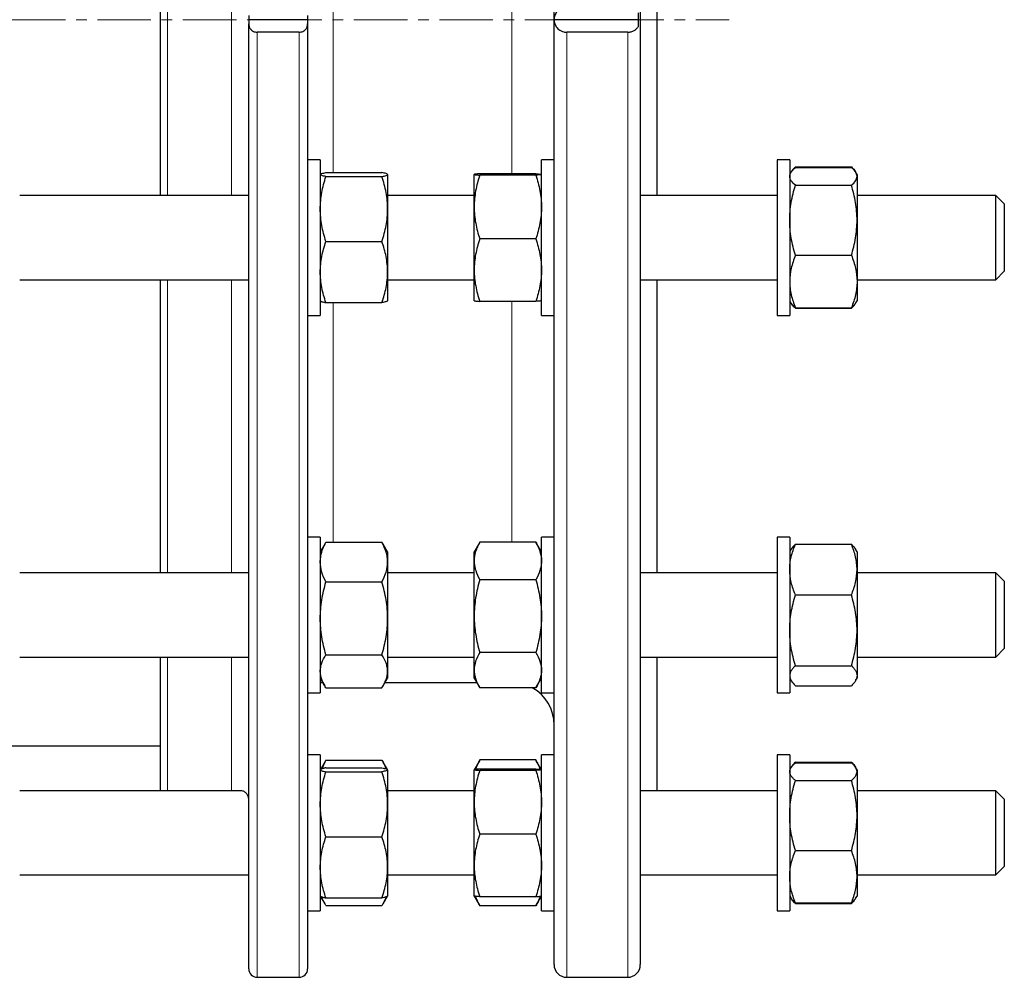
# Model space of a CAD drawing. Header units: millimetres. Extents: x 108 to 1084, y 38 to 949.
# Tile 7 of 9: x 850 to 1084, y 480 to 707. Entities that reach past the tile are written whole.
import ezdxf

# ---------------------------------------------------------------- set-up
doc = ezdxf.new("R2010")
doc.units = ezdxf.units.MM
doc.linetypes.add('CENTERX2', pattern=[20.32, 12.7, -2.54, 2.54, -2.54])
doc.layers.add('FORMAT', color=7, linetype='Continuous')

msp = doc.modelspace()

# ---------------------------------------------------------------- linework, layer by layer
at = {"color": 7, "linetype": 'Continuous', "lineweight": 25}
for p, q in [((976.57, 707.01), (976.57, 931.51)), ((997.07, 931.51), (997.07, 707.01)), ((883.01, 665.24), (883.01, 748.77)), ((1001.07, 707.01), (1001.07, 748.77)), ((904.01, 708), (904.01, 707.01)), ((918.01, 707.01), (904.01, 707.01)), ((904.01, 707.01), (904.01, 706.01)), ((918.01, 708), (918.01, 707.01)), ((918.01, 707.01), (918.01, 706.01)), ((996.57, 707.01), (976.57, 707.01)), ((976.57, 482.51), (976.57, 707.01)), ((996.57, 708.66), (996.57, 705.35)), ((997.07, 707.01), (997.07, 482.51)), ((1001.07, 665.24), (1001.07, 707.01)), ((904.01, 481.51), (904.01, 706.01)), ((918.01, 706.01), (918.01, 481.51)), ((916.01, 704.03), (906.01, 704.03)), ((994.07, 704.03), (979.57, 704.03)), ((921.01, 673.74), (918.01, 673.74)), ((921.01, 673.74), (921.01, 673.46)), ((921.01, 673.46), (921.01, 636.74)), ((976.57, 673.74), (973.57, 673.74)), ((973.57, 666.96), (973.57, 673.74)), ((1032.57, 673.74), (1029.57, 673.74)), ((1029.57, 673.74), (1029.57, 656.45)), ((1032.57, 673.74), (1032.57, 656.45)), ((1033.83, 671.82), (1033.91, 672.04)), ((1033.91, 672.04), (1047.23, 672.04)), ((1033.91, 671.9), (1047.23, 671.9)), ((1047.31, 671.82), (1047.23, 672.04)), ((921.02, 670.27), (921.01, 670.24)), ((922.35, 670.69), (935.67, 670.69)), ((922.35, 669.75), (935.67, 669.75)), ((937.01, 670.24), (937, 670.27)), ((937.01, 670.24), (937.01, 670.22)), ((937.01, 670.22), (937.01, 662.03)), ((957.57, 662.5), (957.57, 670.24)), ((972.23, 670.4), (958.91, 670.4)), ((972.23, 670.08), (958.91, 670.08)), ((1032.84, 670.71), (1032.57, 670.24)), ((1048.57, 670.24), (1048.3, 670.71)), ((1048.57, 670.24), (1048.57, 669.79)), ((1048.57, 669.79), (1048.57, 659.36)), ((973.57, 636.74), (973.57, 666.96)), ((1033.91, 667.68), (1047.23, 667.68)), ((904.01, 665.24), (849.57, 665.24)), ((957.57, 665.24), (937.01, 665.24)), ((1029.57, 665.24), (997.07, 665.24)), ((1081.57, 665.24), (1048.57, 665.24)), ((1083.57, 663.24), (1081.57, 665.24)), ((1081.57, 645.24), (1081.57, 665.24)), ((957.57, 647.5), (957.57, 662.5)), ((1083.57, 663.24), (1083.57, 647.24)), ((937.01, 662.03), (937.01, 647.05)), ((1048.57, 659.36), (1048.57, 644.81)), ((1029.57, 656.45), (1029.57, 636.74)), ((1032.57, 656.45), (1032.57, 636.74)), ((922.35, 654.3), (935.67, 654.3)), ((972.23, 654.92), (958.91, 654.92)), ((1033.91, 651.03), (1047.23, 651.03)), ((937.01, 647.05), (937.01, 640.24)), ((957.57, 640.25), (957.57, 647.5)), ((1081.57, 645.24), (1083.57, 647.24)), ((849.57, 645.24), (904.01, 645.24)), ((883.01, 575.59), (883.01, 645.24)), ((937.01, 645.24), (957.57, 645.24)), ((997.07, 645.24), (1029.57, 645.24)), ((1001.07, 575.59), (1001.07, 645.24)), ((1048.57, 645.24), (1081.57, 645.24)), ((1048.57, 644.81), (1048.57, 640.24)), ((921.01, 640.24), (921.02, 640.22)), ((922.35, 639.8), (935.67, 639.8)), ((937, 640.22), (937.01, 640.24)), ((972.23, 640.09), (958.91, 640.09)), ((1032.57, 640.24), (1032.84, 639.77)), ((1032.84, 639.77), (1032.92, 639.64)), ((1048.23, 639.64), (1048.3, 639.77)), ((1048.3, 639.77), (1048.57, 640.24)), ((918.01, 636.74), (921.01, 636.74)), ((973.57, 636.74), (976.57, 636.74)), ((1029.57, 636.74), (1032.57, 636.74)), ((1033.91, 638.59), (1047.23, 638.59)), ((1033.91, 638.44), (1047.23, 638.44)), ((921.01, 584.09), (918.01, 584.09)), ((921.01, 584.09), (921.01, 579.75)), ((922.07, 582.4), (922.35, 582.88)), ((922.35, 582.88), (935.67, 582.88)), ((935.95, 582.4), (935.67, 582.88)), ((958.81, 582.73), (957.57, 580.59)), ((958.82, 582.73), (958.91, 582.9)), ((972.23, 582.9), (958.91, 582.9)), ((972.33, 582.73), (972.23, 582.9)), ((973.57, 580.59), (972.33, 582.73)), ((976.57, 584.09), (973.57, 584.09)), ((973.57, 568.57), (973.57, 584.09)), ((1032.57, 584.09), (1029.57, 584.09)), ((1029.57, 584.09), (1029.57, 557.4)), ((1032.57, 584.09), (1032.57, 557.4)), ((922.06, 582.41), (921.01, 580.59)), ((937.01, 580.59), (935.96, 582.41)), ((937.01, 580.59), (937.01, 578.15)), ((957.57, 578.44), (957.57, 580.59)), ((1032.92, 581.19), (1032.57, 580.59)), ((1033.91, 582.39), (1047.23, 582.39)), ((1048.57, 580.59), (1048.22, 581.19)), ((1048.57, 580.59), (1048.57, 576.36)), ((921.01, 579.75), (921.01, 547.09)), ((937.01, 578.15), (937.01, 564.77)), ((957.57, 565.31), (957.57, 578.44)), ((1048.57, 576.36), (1048.57, 561.94)), ((903.87, 575.59), (849.57, 575.59)), ((922.35, 573.42), (935.67, 573.42)), ((957.57, 575.59), (937.01, 575.59)), ((972.23, 573.97), (958.91, 573.97)), ((1029.57, 575.59), (997.07, 575.59)), ((1081.57, 575.59), (1048.57, 575.59)), ((1083.57, 573.59), (1081.57, 575.59)), ((1081.57, 555.59), (1081.57, 575.59)), ((1083.57, 573.59), (1083.57, 557.59)), ((1033.91, 570.34), (1047.23, 570.34)), ((973.57, 547.09), (973.57, 568.57)), ((937.01, 564.77), (937.01, 552.21)), ((957.57, 552.46), (957.57, 565.31)), ((1048.57, 561.94), (1048.57, 551.16)), ((1029.57, 557.4), (1029.57, 547.09)), ((1032.57, 557.4), (1032.57, 547.09)), ((1081.57, 555.59), (1083.57, 557.59)), ((849.57, 555.59), (904.01, 555.59)), ((883.01, 523.82), (883.01, 555.59)), ((922.35, 556.12), (935.67, 556.12)), ((937.01, 555.59), (957.57, 555.59)), ((972.23, 556.65), (958.91, 556.65)), ((997.07, 555.59), (1029.57, 555.59)), ((1001.07, 523.82), (1001.07, 555.59)), ((1048.57, 555.59), (1081.57, 555.59)), ((957.57, 550.59), (957.57, 552.46)), ((1033.91, 553.54), (1047.23, 553.54)), ((921.01, 550.59), (922.06, 548.77)), ((935.96, 548.77), (937.01, 550.59)), ((937.01, 552.21), (937.01, 550.59)), ((957.57, 550.59), (958.81, 548.44)), ((972.33, 548.44), (973.57, 550.59)), ((1032.57, 550.59), (1032.92, 549.98)), ((1048.22, 549.98), (1048.57, 550.59)), ((1048.57, 551.16), (1048.57, 550.59)), ((921.01, 549.51), (921.63, 549.51)), ((922.35, 548.29), (935.67, 548.29)), ((936.39, 549.51), (958.19, 549.51)), ((972.23, 548.27), (958.91, 548.27)), ((1033.91, 548.79), (1047.23, 548.79)), ((918.01, 547.09), (921.01, 547.09)), ((973.57, 547.09), (976.57, 547.09)), ((1029.57, 547.09), (1032.57, 547.09)), ((836.57, 534.51), (883.01, 534.51)), ((921.01, 532.32), (918.01, 532.32)), ((921.01, 532.32), (921.01, 520.14)), ((976.57, 532.32), (973.57, 532.32)), ((973.57, 507.28), (973.57, 532.32)), ((1032.57, 532.32), (1029.57, 532.32)), ((1029.57, 532.32), (1029.57, 498.44)), ((1032.57, 532.32), (1032.57, 498.44)), ((921.03, 528.85), (921.01, 528.82)), ((922.06, 530.64), (921.04, 528.87)), ((922.35, 531.12), (922.06, 530.64)), ((922.35, 531.12), (935.67, 531.12)), ((922.35, 529.27), (935.67, 529.27)), ((935.67, 531.12), (935.95, 530.64)), ((936.98, 528.87), (935.96, 530.64)), ((937.01, 528.82), (936.99, 528.85)), ((958.81, 530.97), (957.57, 528.82)), ((958.82, 530.96), (958.91, 531.14)), ((972.23, 531.14), (958.91, 531.14)), ((972.23, 528.98), (958.91, 528.98)), ((972.33, 530.96), (972.23, 531.14)), ((973.57, 528.82), (972.33, 530.97)), ((1032.84, 529.29), (1032.57, 528.82)), ((1033.83, 530.4), (1033.91, 530.62)), ((1033.91, 530.62), (1047.23, 530.62)), ((1033.91, 530.48), (1047.23, 530.48)), ((1047.32, 530.4), (1047.23, 530.62)), ((1048.57, 528.82), (1048.3, 529.29)), ((922.35, 528.33), (935.67, 528.33)), ((937.01, 528.82), (937.01, 528.8)), ((937.01, 528.8), (937.01, 520.61)), ((957.57, 521.08), (957.57, 528.82)), ((972.23, 528.66), (958.91, 528.66)), ((1048.57, 528.82), (1048.57, 528.37)), ((1048.57, 528.37), (1048.57, 517.93)), ((1033.91, 526.26), (1047.23, 526.26)), ((902.17, 523.82), (849.57, 523.82)), ((957.57, 523.82), (937.01, 523.82)), ((1029.57, 523.82), (997.07, 523.82)), ((1081.57, 523.82), (1048.57, 523.82)), ((1083.57, 521.82), (1081.57, 523.82)), ((1081.57, 503.82), (1081.57, 523.82)), ((1083.57, 521.82), (1083.57, 505.82)), ((921.01, 520.14), (921.01, 495.32)), ((937.01, 520.61), (937.01, 505.63)), ((957.57, 506.08), (957.57, 521.08)), ((1048.57, 517.93), (1048.57, 503.39)), ((922.35, 512.88), (935.67, 512.88)), ((972.23, 513.5), (958.91, 513.5)), ((1033.91, 509.61), (1047.23, 509.61)), ((937.01, 505.63), (937.01, 498.82)), ((957.57, 498.82), (957.57, 506.08)), ((973.57, 495.32), (973.57, 507.28)), ((1081.57, 503.82), (1083.57, 505.82)), ((849.57, 503.82), (904.01, 503.82)), ((937.01, 503.82), (957.57, 503.82)), ((997.07, 503.82), (1029.57, 503.82)), ((1048.57, 503.82), (1081.57, 503.82)), ((1048.57, 503.39), (1048.57, 498.82)), ((921.01, 498.82), (921.02, 498.8)), ((921.02, 498.8), (922.06, 497)), ((935.96, 497), (937, 498.8)), ((937, 498.8), (937.01, 498.82)), ((957.57, 498.82), (958.81, 496.68)), ((972.23, 498.66), (958.91, 498.66)), ((972.33, 496.68), (973.57, 498.82)), ((1029.57, 498.44), (1029.57, 495.32)), ((1032.57, 498.82), (1032.84, 498.35)), ((1032.57, 498.44), (1032.57, 495.32)), ((1048.3, 498.35), (1048.57, 498.82)), ((922.35, 498.37), (935.67, 498.37)), ((922.35, 496.53), (935.67, 496.53)), ((972.23, 496.5), (958.91, 496.5)), ((1032.84, 498.35), (1032.92, 498.22)), ((1033.91, 497.17), (1047.23, 497.17)), ((1033.91, 497.02), (1047.23, 497.02)), ((1048.23, 498.22), (1048.3, 498.35)), ((918.01, 495.32), (921.01, 495.32)), ((973.57, 495.32), (976.57, 495.32)), ((1029.57, 495.32), (1032.57, 495.32)), ((906.01, 479.51), (916.01, 479.51)), ((979.57, 479.51), (994.07, 479.51))]:
    msp.add_line(p, q, dxfattribs=at)
at = {"color": 8, "linetype": 'Continuous', "lineweight": 18}
for p, q in [((884.66, 748.77), (884.66, 665.24)), ((899.88, 665.24), (899.88, 748.77)), ((924.07, 741.48), (924.07, 670.69)), ((966.57, 670.4), (966.57, 741.45)), ((906.01, 704.03), (906.01, 479.51)), ((916.01, 479.51), (916.01, 704.03)), ((979.57, 704.03), (979.57, 479.51)), ((994.07, 479.51), (994.07, 704.03)), ((884.66, 645.24), (884.66, 575.59)), ((899.88, 575.59), (899.88, 645.24)), ((924.07, 639.8), (924.07, 582.88)), ((966.57, 582.9), (966.57, 640.09)), ((884.66, 555.59), (884.66, 523.82)), ((899.88, 523.82), (899.88, 555.59))]:
    msp.add_line(p, q, dxfattribs=at)
at = {"color": 7, "linetype": 'Continuous', "lineweight": 25}
for centre, radius, start, end in [((966.57, 539.51), 10, 0, 61.1764), ((979.57, 482.51), 3, 180, 270), ((994.07, 482.51), 3, 270, 0), ((906.01, 481.51), 2, 180, 270), ((916.01, 481.51), 2, 270, 0)]:
    msp.add_arc(centre, radius, start, end, dxfattribs=at)
for points, knots in [([(979.57, 709.99), (979.33, 709.99), (979.1, 709.96), (978.64, 709.85), (978.43, 709.77), (978.04, 709.58), (977.86, 709.47), (977.54, 709.22), (977.4, 709.08), (977.03, 708.64), (976.86, 708.33), (976.63, 707.68), (976.57, 707.34), (976.57, 707.01)], [0, 0, 0, 0, 0.125, 0.125, 0.25, 0.25, 0.375, 0.375, 0.5, 0.5, 0.75, 0.75, 1, 1, 1, 1]), ([(976.57, 707.01), (976.57, 706.67), (976.63, 706.34), (976.8, 705.85), (976.87, 705.69), (977.05, 705.38), (977.15, 705.23), (977.4, 704.94), (977.54, 704.8), (977.86, 704.55), (978.03, 704.44), (978.43, 704.24), (978.64, 704.16), (978.98, 704.08), (979.1, 704.06), (979.33, 704.03), (979.45, 704.03), (979.57, 704.03)], [0, 0, 0, 0, 0.25, 0.25, 0.375, 0.375, 0.5, 0.5, 0.625, 0.625, 0.75, 0.75, 0.875, 0.875, 0.9375, 0.9375, 1, 1, 1, 1]), ([(904.01, 706.01), (904.01, 705.9), (904.02, 705.79), (904.06, 705.57), (904.09, 705.45), (904.2, 705.13), (904.32, 704.92), (904.56, 704.63), (904.66, 704.54), (904.87, 704.37), (904.99, 704.3), (905.25, 704.17), (905.39, 704.12), (905.69, 704.05), (905.85, 704.03), (906.01, 704.03)], [0, 0, 0, 0, 0.125, 0.125, 0.25, 0.25, 0.5, 0.5, 0.625, 0.625, 0.75, 0.75, 0.875, 0.875, 1, 1, 1, 1]), ([(916.01, 704.03), (916.17, 704.03), (916.33, 704.05), (916.63, 704.12), (916.77, 704.17), (917.03, 704.3), (917.15, 704.37), (917.36, 704.54), (917.46, 704.63), (917.7, 704.92), (917.82, 705.13), (917.97, 705.57), (918.01, 705.79), (918.01, 706.01)], [0, 0, 0, 0, 0.125, 0.125, 0.25, 0.25, 0.375, 0.375, 0.5, 0.5, 0.75, 0.75, 1, 1, 1, 1]), ([(994.07, 704.03), (994.35, 704.03), (994.62, 704.06), (995.14, 704.21), (995.37, 704.31), (995.8, 704.56), (995.99, 704.7), (996.31, 705.01), (996.45, 705.18), (996.57, 705.35)], [0, 0, 0, 0, 0.25, 0.25, 0.5, 0.5, 0.75, 0.75, 1, 1, 1, 1]), ([(1032.57, 669.79), (1032.57, 669.97), (1032.6, 670.15), (1032.73, 670.51), (1032.82, 670.68), (1033.17, 671.21), (1033.5, 671.56), (1033.91, 671.9)], [0, 0, 0, 0, 0.25, 0.25, 0.5, 0.5, 1, 1, 1, 1]), ([(1033.91, 672.04), (1033.78, 671.91), (1033.52, 671.66), (1033.2, 671.27), (1033, 671), (1032.93, 670.85), (1032.92, 670.84)], [0, 0, 0, 0, 0.322847, 0.645786, 0.968557, 1, 1, 1, 1]), ([(1047.23, 672.04), (1047.36, 671.91), (1047.62, 671.66), (1047.94, 671.27), (1048.15, 671), (1048.22, 670.85), (1048.22, 670.84)], [0, 0, 0, 0, 0.322847, 0.645786, 0.968557, 1, 1, 1, 1]), ([(1048.57, 669.79), (1048.57, 669.97), (1048.54, 670.15), (1048.42, 670.51), (1048.33, 670.68), (1047.98, 671.21), (1047.64, 671.56), (1047.23, 671.9)], [0, 0, 0, 0, 0.25, 0.25, 0.5, 0.5, 1, 1, 1, 1]), ([(922.35, 669.75), (921.94, 669.83), (921.6, 669.91), (921.14, 670.06), (921.01, 670.14), (921.01, 670.22)], [0, 0, 0, 0, 0.5, 0.5, 1, 1, 1, 1]), ([(921.01, 662.03), (921.01, 662.68), (921.04, 663.34), (921.16, 664.64), (921.25, 665.29), (921.6, 667.22), (921.94, 668.49), (922.35, 669.75)], [0, 0, 0, 0, 0.25, 0.25, 0.5, 0.5, 1, 1, 1, 1]), ([(921.03, 670.27), (921.04, 670.29), (921.07, 670.33), (921.21, 670.4), (921.44, 670.49), (921.8, 670.58), (922.17, 670.65), (922.35, 670.69)], [0, 0, 0, 0, 0.144324, 0.313679, 0.482946, 0.741448, 1, 1, 1, 1]), ([(937.01, 670.22), (937.01, 670.26), (936.98, 670.3), (936.86, 670.38), (936.76, 670.42), (936.41, 670.54), (936.08, 670.61), (935.67, 670.69)], [0, 0, 0, 0, 0.25, 0.25, 0.5, 0.5, 1, 1, 1, 1]), ([(935.67, 669.75), (936.08, 669.83), (936.42, 669.91), (936.88, 670.06), (937.01, 670.14), (937.01, 670.22)], [0, 0, 0, 0, 0.5, 0.5, 1, 1, 1, 1]), ([(937.01, 662.03), (937.01, 662.68), (936.98, 663.34), (936.86, 664.64), (936.76, 665.29), (936.41, 667.22), (936.08, 668.49), (935.67, 669.75)], [0, 0, 0, 0, 0.25, 0.25, 0.5, 0.5, 1, 1, 1, 1]), ([(958.91, 670.4), (958.71, 670.39), (958.52, 670.37), (958.19, 670.35), (958.05, 670.33), (957.7, 670.29), (957.57, 670.27), (957.57, 670.24)], [0, 0, 0, 0, 0.25, 0.25, 0.5, 0.5, 1, 1, 1, 1]), ([(957.57, 670.24), (957.57, 670.23), (957.6, 670.21), (957.73, 670.19), (957.82, 670.17), (958.17, 670.13), (958.51, 670.11), (958.91, 670.08)], [0, 0, 0, 0, 0.25, 0.25, 0.5, 0.5, 1, 1, 1, 1]), ([(958.91, 670.08), (958.5, 668.84), (958.17, 667.59), (957.7, 665.07), (957.57, 663.79), (957.57, 662.5)], [0, 0, 0, 0, 0.5, 0.5, 1, 1, 1, 1]), ([(972.23, 670.4), (972.43, 670.39), (972.62, 670.37), (972.95, 670.35), (973.1, 670.33), (973.45, 670.29), (973.57, 670.27), (973.57, 670.24)], [0, 0, 0, 0, 0.25, 0.25, 0.5, 0.5, 1, 1, 1, 1]), ([(973.57, 670.24), (973.57, 670.23), (973.54, 670.21), (973.42, 670.19), (973.32, 670.17), (972.97, 670.13), (972.64, 670.11), (972.23, 670.08)], [0, 0, 0, 0, 0.25, 0.25, 0.5, 0.5, 1, 1, 1, 1]), ([(972.23, 670.08), (972.64, 668.84), (972.98, 667.59), (973.44, 665.07), (973.57, 663.79), (973.57, 662.5)], [0, 0, 0, 0, 0.5, 0.5, 1, 1, 1, 1]), ([(1033.91, 667.68), (1033.5, 668.03), (1033.17, 668.38), (1032.7, 669.08), (1032.57, 669.43), (1032.57, 669.79)], [0, 0, 0, 0, 0.5, 0.5, 1, 1, 1, 1]), ([(1047.23, 667.68), (1047.64, 668.03), (1047.98, 668.38), (1048.44, 669.08), (1048.57, 669.43), (1048.57, 669.79)], [0, 0, 0, 0, 0.5, 0.5, 1, 1, 1, 1]), ([(1032.57, 659.36), (1032.57, 660.06), (1032.6, 660.77), (1032.73, 662.18), (1032.82, 662.88), (1033.17, 664.96), (1033.5, 666.33), (1033.91, 667.68)], [0, 0, 0, 0, 0.25, 0.25, 0.5, 0.5, 1, 1, 1, 1]), ([(1048.57, 659.36), (1048.57, 660.06), (1048.54, 660.77), (1048.42, 662.18), (1048.33, 662.88), (1047.98, 664.96), (1047.64, 666.33), (1047.23, 667.68)], [0, 0, 0, 0, 0.25, 0.25, 0.5, 0.5, 1, 1, 1, 1]), ([(957.57, 662.5), (957.57, 661.86), (957.6, 661.21), (957.73, 659.94), (957.82, 659.3), (958.17, 657.41), (958.5, 656.16), (958.91, 654.92)], [0, 0, 0, 0, 0.25, 0.25, 0.5, 0.5, 1, 1, 1, 1]), ([(973.57, 662.5), (973.57, 661.86), (973.54, 661.21), (973.42, 659.94), (973.33, 659.3), (972.98, 657.41), (972.64, 656.16), (972.23, 654.92)], [0, 0, 0, 0, 0.25, 0.25, 0.5, 0.5, 1, 1, 1, 1]), ([(922.35, 654.3), (921.94, 655.57), (921.6, 656.84), (921.14, 659.41), (921.01, 660.71), (921.01, 662.03)], [0, 0, 0, 0, 0.5, 0.5, 1, 1, 1, 1]), ([(935.67, 654.3), (936.08, 655.57), (936.42, 656.84), (936.88, 659.41), (937.01, 660.71), (937.01, 662.03)], [0, 0, 0, 0, 0.5, 0.5, 1, 1, 1, 1]), ([(1033.91, 651.03), (1033.5, 652.39), (1033.17, 653.76), (1032.7, 656.54), (1032.57, 657.94), (1032.57, 659.36)], [0, 0, 0, 0, 0.5, 0.5, 1, 1, 1, 1]), ([(1047.23, 651.03), (1047.64, 652.39), (1047.98, 653.76), (1048.44, 656.54), (1048.57, 657.94), (1048.57, 659.36)], [0, 0, 0, 0, 0.5, 0.5, 1, 1, 1, 1]), ([(921.01, 647.05), (921.01, 647.66), (921.04, 648.28), (921.16, 649.51), (921.26, 650.13), (921.61, 651.94), (921.94, 653.13), (922.35, 654.3)], [0, 0, 0, 0, 0.25, 0.25, 0.5, 0.5, 1, 1, 1, 1]), ([(937.01, 647.05), (937.01, 647.66), (936.98, 648.28), (936.85, 649.51), (936.76, 650.13), (936.41, 651.94), (936.07, 653.13), (935.67, 654.3)], [0, 0, 0, 0, 0.25, 0.25, 0.5, 0.5, 1, 1, 1, 1]), ([(958.91, 654.92), (958.5, 653.71), (958.17, 652.49), (957.7, 650.02), (957.57, 648.77), (957.57, 647.5)], [0, 0, 0, 0, 0.5, 0.5, 1, 1, 1, 1]), ([(972.23, 654.92), (972.64, 653.71), (972.98, 652.49), (973.44, 650.02), (973.57, 648.77), (973.57, 647.5)], [0, 0, 0, 0, 0.5, 0.5, 1, 1, 1, 1]), ([(1033.91, 651.03), (1033.71, 650.52), (1033.52, 650.01), (1033.19, 648.98), (1033.05, 648.46), (1032.7, 646.9), (1032.57, 645.86), (1032.57, 644.81)], [0, 0, 0, 0, 0.25, 0.25, 0.5, 0.5, 1, 1, 1, 1]), ([(1047.23, 651.03), (1047.43, 650.52), (1047.62, 650.01), (1047.95, 648.98), (1048.1, 648.46), (1048.45, 646.9), (1048.57, 645.86), (1048.57, 644.81)], [0, 0, 0, 0, 0.25, 0.25, 0.5, 0.5, 1, 1, 1, 1]), ([(922.35, 639.8), (922.15, 640.39), (921.96, 640.98), (921.63, 642.19), (921.48, 642.79), (921.14, 644.61), (921.01, 645.82), (921.01, 647.05)], [0, 0, 0, 0, 0.25, 0.25, 0.5, 0.5, 1, 1, 1, 1]), ([(935.67, 639.8), (935.87, 640.39), (936.06, 640.98), (936.39, 642.19), (936.53, 642.79), (936.88, 644.61), (937.01, 645.82), (937.01, 647.05)], [0, 0, 0, 0, 0.25, 0.25, 0.5, 0.5, 1, 1, 1, 1]), ([(957.57, 647.5), (957.57, 646.88), (957.6, 646.24), (957.73, 644.99), (957.82, 644.37), (958.17, 642.52), (958.5, 641.3), (958.91, 640.09)], [0, 0, 0, 0, 0.25, 0.25, 0.5, 0.5, 1, 1, 1, 1]), ([(973.57, 647.5), (973.57, 646.88), (973.54, 646.24), (973.42, 644.99), (973.33, 644.37), (972.98, 642.52), (972.64, 641.3), (972.23, 640.09)], [0, 0, 0, 0, 0.25, 0.25, 0.5, 0.5, 1, 1, 1, 1]), ([(1032.57, 644.81), (1032.57, 644.28), (1032.6, 643.75), (1032.73, 642.7), (1032.82, 642.17), (1033.17, 640.61), (1033.51, 639.59), (1033.91, 638.59)], [0, 0, 0, 0, 0.25, 0.25, 0.5, 0.5, 1, 1, 1, 1]), ([(1048.57, 644.81), (1048.57, 644.28), (1048.54, 643.75), (1048.42, 642.7), (1048.32, 642.17), (1047.97, 640.61), (1047.64, 639.59), (1047.23, 638.59)], [0, 0, 0, 0, 0.25, 0.25, 0.5, 0.5, 1, 1, 1, 1]), ([(921.03, 640.22), (921.04, 640.2), (921.07, 640.15), (921.21, 640.09), (921.44, 640), (921.8, 639.9), (922.17, 639.83), (922.35, 639.8)], [0, 0, 0, 0, 0.144324, 0.313679, 0.482946, 0.741448, 1, 1, 1, 1]), ([(936.99, 640.22), (936.98, 640.2), (936.94, 640.15), (936.81, 640.09), (936.58, 640), (936.22, 639.9), (935.85, 639.83), (935.67, 639.8)], [0, 0, 0, 0, 0.144324, 0.313679, 0.482946, 0.741448, 1, 1, 1, 1]), ([(957.57, 640.25), (957.57, 640.23), (957.6, 640.22), (957.73, 640.19), (957.82, 640.18), (958.17, 640.14), (958.51, 640.11), (958.91, 640.09)], [0, 0, 0, 0, 0.25, 0.25, 0.5, 0.5, 1, 1, 1, 1]), ([(973.57, 640.25), (973.57, 640.23), (973.54, 640.22), (973.42, 640.19), (973.32, 640.18), (972.97, 640.14), (972.64, 640.11), (972.23, 640.09)], [0, 0, 0, 0, 0.25, 0.25, 0.5, 0.5, 1, 1, 1, 1]), ([(1032.85, 639.78), (1032.89, 639.71), (1033.03, 639.47), (1033.37, 639.07), (1033.73, 638.75), (1033.91, 638.59)], [0, 0, 0, 0, 0.177577, 0.588749, 1, 1, 1, 1]), ([(1033.91, 638.44), (1033.78, 638.57), (1033.52, 638.83), (1033.2, 639.21), (1032.98, 639.51), (1032.9, 639.68), (1032.88, 639.72)], [0, 0, 0, 0, 0.304539, 0.609164, 0.913631, 1, 1, 1, 1]), ([(1048.3, 639.78), (1048.25, 639.71), (1048.12, 639.47), (1047.78, 639.07), (1047.41, 638.75), (1047.23, 638.59)], [0, 0, 0, 0, 0.177577, 0.588749, 1, 1, 1, 1]), ([(1047.23, 638.44), (1047.36, 638.57), (1047.62, 638.83), (1047.94, 639.21), (1048.16, 639.51), (1048.24, 639.68), (1048.26, 639.72)], [0, 0, 0, 0, 0.304539, 0.609164, 0.913631, 1, 1, 1, 1]), ([(921.01, 578.15), (921.01, 578.55), (921.04, 578.95), (921.16, 579.75), (921.25, 580.15), (921.6, 581.33), (921.94, 582.11), (922.35, 582.88)], [0, 0, 0, 0, 0.25, 0.25, 0.5, 0.5, 1, 1, 1, 1]), ([(937.01, 578.15), (937.01, 578.55), (936.98, 578.95), (936.86, 579.75), (936.76, 580.15), (936.41, 581.33), (936.08, 582.11), (935.67, 582.88)], [0, 0, 0, 0, 0.25, 0.25, 0.5, 0.5, 1, 1, 1, 1]), ([(958.91, 582.9), (958.71, 582.54), (958.52, 582.17), (958.19, 581.43), (958.05, 581.06), (957.7, 579.94), (957.57, 579.19), (957.57, 578.44)], [0, 0, 0, 0, 0.25, 0.25, 0.5, 0.5, 1, 1, 1, 1]), ([(972.23, 582.9), (972.43, 582.54), (972.62, 582.17), (972.95, 581.43), (973.1, 581.06), (973.45, 579.94), (973.57, 579.19), (973.57, 578.44)], [0, 0, 0, 0, 0.25, 0.25, 0.5, 0.5, 1, 1, 1, 1]), ([(1032.57, 576.36), (1032.57, 576.87), (1032.6, 577.39), (1032.73, 578.4), (1032.82, 578.91), (1033.17, 580.41), (1033.5, 581.4), (1033.91, 582.39)], [0, 0, 0, 0, 0.25, 0.25, 0.5, 0.5, 1, 1, 1, 1]), ([(1033.91, 582.39), (1033.81, 582.29), (1033.61, 582.09), (1033.3, 581.74), (1033.06, 581.44), (1032.96, 581.24), (1032.93, 581.18)], [0, 0, 0, 0, 0.251404, 0.502998, 0.863993, 1, 1, 1, 1]), ([(1048.57, 576.36), (1048.57, 576.87), (1048.54, 577.39), (1048.42, 578.4), (1048.33, 578.91), (1047.98, 580.41), (1047.64, 581.4), (1047.23, 582.39)], [0, 0, 0, 0, 0.25, 0.25, 0.5, 0.5, 1, 1, 1, 1]), ([(1047.23, 582.39), (1047.33, 582.29), (1047.54, 582.09), (1047.84, 581.74), (1048.08, 581.44), (1048.19, 581.24), (1048.22, 581.18)], [0, 0, 0, 0, 0.251404, 0.502998, 0.863993, 1, 1, 1, 1]), ([(922.35, 573.42), (921.94, 574.19), (921.6, 574.97), (921.14, 576.55), (921.01, 577.34), (921.01, 578.15)], [0, 0, 0, 0, 0.5, 0.5, 1, 1, 1, 1]), ([(935.67, 573.42), (936.08, 574.19), (936.42, 574.97), (936.88, 576.55), (937.01, 577.34), (937.01, 578.15)], [0, 0, 0, 0, 0.5, 0.5, 1, 1, 1, 1]), ([(957.57, 578.44), (957.57, 578.06), (957.6, 577.68), (957.73, 576.92), (957.82, 576.54), (958.17, 575.42), (958.51, 574.69), (958.91, 573.97)], [0, 0, 0, 0, 0.25, 0.25, 0.5, 0.5, 1, 1, 1, 1]), ([(973.57, 578.44), (973.57, 578.06), (973.54, 577.68), (973.42, 576.92), (973.32, 576.54), (972.97, 575.42), (972.64, 574.69), (972.23, 573.97)], [0, 0, 0, 0, 0.25, 0.25, 0.5, 0.5, 1, 1, 1, 1]), ([(1033.91, 570.34), (1033.5, 571.32), (1033.17, 572.31), (1032.7, 574.32), (1032.57, 575.33), (1032.57, 576.36)], [0, 0, 0, 0, 0.5, 0.5, 1, 1, 1, 1]), ([(1047.23, 570.34), (1047.64, 571.32), (1047.98, 572.31), (1048.44, 574.32), (1048.57, 575.33), (1048.57, 576.36)], [0, 0, 0, 0, 0.5, 0.5, 1, 1, 1, 1]), ([(904.01, 575.47), (904, 575.51), (903.98, 575.58), (903.9, 575.58), (903.87, 575.58)], [0, 0, 0, 0, 0.59508, 1, 1, 1, 1]), ([(921.01, 564.77), (921.01, 565.51), (921.04, 566.24), (921.16, 567.7), (921.25, 568.43), (921.6, 570.59), (921.94, 572.01), (922.35, 573.42)], [0, 0, 0, 0, 0.25, 0.25, 0.5, 0.5, 1, 1, 1, 1]), ([(937.01, 564.77), (937.01, 565.51), (936.98, 566.24), (936.86, 567.7), (936.76, 568.43), (936.41, 570.59), (936.08, 572.01), (935.67, 573.42)], [0, 0, 0, 0, 0.25, 0.25, 0.5, 0.5, 1, 1, 1, 1]), ([(958.91, 573.97), (958.5, 572.55), (958.17, 571.12), (957.7, 568.24), (957.57, 566.78), (957.57, 565.31)], [0, 0, 0, 0, 0.5, 0.5, 1, 1, 1, 1]), ([(972.23, 573.97), (972.64, 572.55), (972.98, 571.12), (973.44, 568.24), (973.57, 566.78), (973.57, 565.31)], [0, 0, 0, 0, 0.5, 0.5, 1, 1, 1, 1]), ([(1032.57, 561.94), (1032.57, 562.65), (1032.6, 563.36), (1032.73, 564.78), (1032.82, 565.48), (1033.17, 567.58), (1033.5, 568.96), (1033.91, 570.34)], [0, 0, 0, 0, 0.25, 0.25, 0.5, 0.5, 1, 1, 1, 1]), ([(1048.57, 561.94), (1048.57, 562.65), (1048.54, 563.36), (1048.42, 564.78), (1048.33, 565.48), (1047.98, 567.58), (1047.64, 568.96), (1047.23, 570.34)], [0, 0, 0, 0, 0.25, 0.25, 0.5, 0.5, 1, 1, 1, 1]), ([(922.35, 556.12), (921.94, 557.54), (921.6, 558.96), (921.14, 561.84), (921.01, 563.3), (921.01, 564.77)], [0, 0, 0, 0, 0.5, 0.5, 1, 1, 1, 1]), ([(935.67, 556.12), (936.08, 557.54), (936.42, 558.96), (936.88, 561.84), (937.01, 563.3), (937.01, 564.77)], [0, 0, 0, 0, 0.5, 0.5, 1, 1, 1, 1]), ([(957.57, 565.31), (957.57, 564.57), (957.6, 563.84), (957.73, 562.38), (957.82, 561.65), (958.17, 559.49), (958.5, 558.06), (958.91, 556.65)], [0, 0, 0, 0, 0.25, 0.25, 0.5, 0.5, 1, 1, 1, 1]), ([(973.57, 565.31), (973.57, 564.57), (973.54, 563.84), (973.42, 562.38), (973.33, 561.65), (972.98, 559.49), (972.64, 558.06), (972.23, 556.65)], [0, 0, 0, 0, 0.25, 0.25, 0.5, 0.5, 1, 1, 1, 1]), ([(1033.91, 553.54), (1033.5, 554.91), (1033.17, 556.29), (1032.7, 559.09), (1032.57, 560.5), (1032.57, 561.94)], [0, 0, 0, 0, 0.5, 0.5, 1, 1, 1, 1]), ([(1047.23, 553.54), (1047.64, 554.91), (1047.98, 556.29), (1048.44, 559.09), (1048.57, 560.5), (1048.57, 561.94)], [0, 0, 0, 0, 0.5, 0.5, 1, 1, 1, 1]), ([(921.01, 552.21), (921.01, 552.54), (921.04, 552.87), (921.16, 553.54), (921.26, 553.87), (921.61, 554.85), (921.94, 555.49), (922.35, 556.12)], [0, 0, 0, 0, 0.25, 0.25, 0.5, 0.5, 1, 1, 1, 1]), ([(937.01, 552.21), (937.01, 552.54), (936.98, 552.87), (936.85, 553.54), (936.76, 553.87), (936.41, 554.85), (936.07, 555.49), (935.67, 556.12)], [0, 0, 0, 0, 0.25, 0.25, 0.5, 0.5, 1, 1, 1, 1]), ([(958.91, 556.65), (958.5, 555.96), (958.17, 555.27), (957.7, 553.88), (957.57, 553.17), (957.57, 552.46)], [0, 0, 0, 0, 0.5, 0.5, 1, 1, 1, 1]), ([(972.23, 556.65), (972.64, 555.96), (972.98, 555.27), (973.44, 553.88), (973.57, 553.17), (973.57, 552.46)], [0, 0, 0, 0, 0.5, 0.5, 1, 1, 1, 1]), ([(957.57, 552.46), (957.57, 552.1), (957.6, 551.75), (957.73, 551.04), (957.82, 550.69), (958.17, 549.64), (958.5, 548.95), (958.91, 548.27)], [0, 0, 0, 0, 0.25, 0.25, 0.5, 0.5, 1, 1, 1, 1]), ([(973.57, 552.46), (973.57, 552.1), (973.54, 551.75), (973.42, 551.04), (973.33, 550.69), (972.98, 549.64), (972.64, 548.95), (972.23, 548.27)], [0, 0, 0, 0, 0.25, 0.25, 0.5, 0.5, 1, 1, 1, 1]), ([(1033.91, 553.54), (1033.71, 553.34), (1033.52, 553.15), (1033.19, 552.75), (1033.05, 552.56), (1032.7, 551.96), (1032.57, 551.56), (1032.57, 551.16)], [0, 0, 0, 0, 0.25, 0.25, 0.5, 0.5, 1, 1, 1, 1]), ([(1047.23, 553.54), (1047.43, 553.34), (1047.62, 553.15), (1047.95, 552.75), (1048.1, 552.56), (1048.45, 551.96), (1048.57, 551.56), (1048.57, 551.16)], [0, 0, 0, 0, 0.25, 0.25, 0.5, 0.5, 1, 1, 1, 1]), ([(922.35, 548.29), (922.15, 548.61), (921.96, 548.93), (921.63, 549.58), (921.48, 549.91), (921.14, 550.89), (921.01, 551.55), (921.01, 552.21)], [0, 0, 0, 0, 0.25, 0.25, 0.5, 0.5, 1, 1, 1, 1]), ([(935.67, 548.29), (935.87, 548.61), (936.06, 548.93), (936.39, 549.58), (936.53, 549.91), (936.88, 550.89), (937.01, 551.55), (937.01, 552.21)], [0, 0, 0, 0, 0.25, 0.25, 0.5, 0.5, 1, 1, 1, 1]), ([(1032.57, 551.16), (1032.57, 550.96), (1032.6, 550.76), (1032.73, 550.35), (1032.82, 550.15), (1033.17, 549.56), (1033.51, 549.17), (1033.91, 548.79)], [0, 0, 0, 0, 0.25, 0.25, 0.5, 0.5, 1, 1, 1, 1]), ([(1048.57, 551.16), (1048.57, 550.96), (1048.54, 550.76), (1048.42, 550.35), (1048.32, 550.15), (1047.97, 549.56), (1047.64, 549.17), (1047.23, 548.79)], [0, 0, 0, 0, 0.25, 0.25, 0.5, 0.5, 1, 1, 1, 1]), ([(922.35, 529.27), (922.25, 529.25), (922.04, 529.21), (921.74, 529.14), (921.44, 529.06), (921.2, 528.98), (921.06, 528.9), (921.04, 528.86), (921.04, 528.84)], [0, 0, 0, 0, 0.141677, 0.283461, 0.486897, 0.690311, 0.896243, 1, 1, 1, 1]), ([(922.35, 531.12), (922.25, 530.92), (922.04, 530.52), (921.74, 529.84), (921.56, 529.35), (921.46, 529.07)], [0, 0, 0, 0, 0.2927756, 0.5857738, 1, 1, 1, 1]), ([(935.67, 531.12), (935.77, 530.92), (935.97, 530.52), (936.28, 529.84), (936.46, 529.35), (936.56, 529.07)], [0, 0, 0, 0, 0.292776, 0.585774, 1, 1, 1, 1]), ([(935.67, 529.27), (935.87, 529.23), (936.06, 529.19), (936.39, 529.11), (936.53, 529.08), (936.88, 528.96), (937.01, 528.88), (937.01, 528.8)], [0, 0, 0, 0, 0.25, 0.25, 0.5, 0.5, 1, 1, 1, 1]), ([(958.91, 528.98), (958.5, 528.95), (958.17, 528.93), (957.7, 528.87), (957.57, 528.85), (957.57, 528.82)], [0, 0, 0, 0, 0.5, 0.5, 1, 1, 1, 1]), ([(958.91, 531.14), (958.78, 530.9), (958.52, 530.42), (958.2, 529.69), (958, 529.18), (957.93, 528.92), (957.93, 528.9)], [0, 0, 0, 0, 0.325759, 0.65161, 0.977292, 1, 1, 1, 1]), ([(972.23, 531.14), (972.36, 530.9), (972.62, 530.42), (972.94, 529.69), (973.14, 529.18), (973.21, 528.92), (973.22, 528.9)], [0, 0, 0, 0, 0.325759, 0.65161, 0.977292, 1, 1, 1, 1]), ([(972.23, 528.98), (972.64, 528.95), (972.98, 528.93), (973.44, 528.87), (973.57, 528.85), (973.57, 528.82)], [0, 0, 0, 0, 0.5, 0.5, 1, 1, 1, 1]), ([(1032.57, 528.37), (1032.57, 528.55), (1032.6, 528.73), (1032.73, 529.09), (1032.82, 529.26), (1033.17, 529.79), (1033.51, 530.14), (1033.91, 530.48)], [0, 0, 0, 0, 0.25, 0.25, 0.5, 0.5, 1, 1, 1, 1]), ([(1033.91, 530.62), (1033.78, 530.49), (1033.52, 530.24), (1033.2, 529.85), (1033, 529.58), (1032.93, 529.43), (1032.92, 529.42)], [0, 0, 0, 0, 0.322847, 0.645786, 0.968557, 1, 1, 1, 1]), ([(1047.23, 530.62), (1047.36, 530.49), (1047.62, 530.24), (1047.94, 529.85), (1048.15, 529.58), (1048.22, 529.43), (1048.22, 529.42)], [0, 0, 0, 0, 0.322847, 0.645786, 0.968557, 1, 1, 1, 1]), ([(1048.57, 528.37), (1048.57, 528.55), (1048.54, 528.73), (1048.42, 529.09), (1048.32, 529.26), (1047.97, 529.79), (1047.64, 530.14), (1047.23, 530.48)], [0, 0, 0, 0, 0.25, 0.25, 0.5, 0.5, 1, 1, 1, 1]), ([(921.01, 528.8), (921.01, 528.76), (921.04, 528.72), (921.16, 528.64), (921.26, 528.6), (921.61, 528.48), (921.94, 528.41), (922.35, 528.33)], [0, 0, 0, 0, 0.25, 0.25, 0.5, 0.5, 1, 1, 1, 1]), ([(921.01, 520.61), (921.01, 521.26), (921.04, 521.92), (921.16, 523.22), (921.25, 523.87), (921.6, 525.8), (921.94, 527.07), (922.35, 528.33)], [0, 0, 0, 0, 0.25, 0.25, 0.5, 0.5, 1, 1, 1, 1]), ([(937.01, 528.8), (937.01, 528.76), (936.98, 528.72), (936.85, 528.64), (936.76, 528.6), (936.41, 528.48), (936.07, 528.41), (935.67, 528.33)], [0, 0, 0, 0, 0.25, 0.25, 0.5, 0.5, 1, 1, 1, 1]), ([(937.01, 520.61), (937.01, 521.26), (936.98, 521.92), (936.86, 523.22), (936.76, 523.87), (936.41, 525.8), (936.08, 527.07), (935.67, 528.33)], [0, 0, 0, 0, 0.25, 0.25, 0.5, 0.5, 1, 1, 1, 1]), ([(957.57, 528.82), (957.57, 528.81), (957.6, 528.79), (957.73, 528.77), (957.82, 528.75), (958.17, 528.71), (958.5, 528.69), (958.91, 528.66)], [0, 0, 0, 0, 0.25, 0.25, 0.5, 0.5, 1, 1, 1, 1]), ([(958.91, 528.66), (958.71, 528.04), (958.52, 527.42), (958.19, 526.16), (958.05, 525.53), (957.7, 523.63), (957.57, 522.36), (957.57, 521.08)], [0, 0, 0, 0, 0.25, 0.25, 0.5, 0.5, 1, 1, 1, 1]), ([(973.57, 528.82), (973.57, 528.81), (973.54, 528.79), (973.42, 528.77), (973.33, 528.75), (972.98, 528.71), (972.64, 528.69), (972.23, 528.66)], [0, 0, 0, 0, 0.25, 0.25, 0.5, 0.5, 1, 1, 1, 1]), ([(972.23, 528.66), (972.43, 528.04), (972.62, 527.42), (972.95, 526.16), (973.1, 525.53), (973.45, 523.63), (973.57, 522.36), (973.57, 521.08)], [0, 0, 0, 0, 0.25, 0.25, 0.5, 0.5, 1, 1, 1, 1]), ([(1033.91, 526.26), (1033.71, 526.43), (1033.52, 526.61), (1033.19, 526.96), (1033.05, 527.13), (1032.7, 527.66), (1032.57, 528.01), (1032.57, 528.37)], [0, 0, 0, 0, 0.25, 0.25, 0.5, 0.5, 1, 1, 1, 1]), ([(1047.23, 526.26), (1047.43, 526.43), (1047.62, 526.61), (1047.95, 526.96), (1048.1, 527.13), (1048.45, 527.66), (1048.57, 528.01), (1048.57, 528.37)], [0, 0, 0, 0, 0.25, 0.25, 0.5, 0.5, 1, 1, 1, 1]), ([(1032.57, 517.93), (1032.57, 518.64), (1032.6, 519.35), (1032.73, 520.76), (1032.82, 521.45), (1033.17, 523.53), (1033.5, 524.9), (1033.91, 526.26)], [0, 0, 0, 0, 0.25, 0.25, 0.5, 0.5, 1, 1, 1, 1]), ([(1048.57, 517.93), (1048.57, 518.64), (1048.54, 519.35), (1048.42, 520.76), (1048.33, 521.45), (1047.98, 523.53), (1047.64, 524.9), (1047.23, 526.26)], [0, 0, 0, 0, 0.25, 0.25, 0.5, 0.5, 1, 1, 1, 1]), ([(904.01, 521.63), (904, 521.82), (903.98, 522.13), (903.87, 522.5), (903.73, 522.8), (903.56, 523.07), (903.34, 523.32), (903.06, 523.54), (902.74, 523.71), (902.42, 523.81), (902.25, 523.81), (902.17, 523.81)], [0, 0, 0, 0, 0.128144, 0.220119, 0.312117, 0.406653, 0.501206, 0.632352, 0.763524, 0.898401, 1, 1, 1, 1]), ([(922.35, 512.88), (921.94, 514.15), (921.6, 515.42), (921.14, 517.99), (921.01, 519.29), (921.01, 520.61)], [0, 0, 0, 0, 0.5, 0.5, 1, 1, 1, 1]), ([(935.67, 512.88), (936.08, 514.15), (936.42, 515.42), (936.88, 517.99), (937.01, 519.29), (937.01, 520.61)], [0, 0, 0, 0, 0.5, 0.5, 1, 1, 1, 1]), ([(957.57, 521.08), (957.57, 520.44), (957.6, 519.8), (957.73, 518.51), (957.82, 517.87), (958.17, 515.97), (958.51, 514.73), (958.91, 513.5)], [0, 0, 0, 0, 0.25, 0.25, 0.5, 0.5, 1, 1, 1, 1]), ([(973.57, 521.08), (973.57, 520.44), (973.54, 519.8), (973.42, 518.51), (973.32, 517.87), (972.97, 515.97), (972.64, 514.73), (972.23, 513.5)], [0, 0, 0, 0, 0.25, 0.25, 0.5, 0.5, 1, 1, 1, 1]), ([(1033.91, 509.61), (1033.5, 510.97), (1033.17, 512.34), (1032.7, 515.11), (1032.57, 516.52), (1032.57, 517.93)], [0, 0, 0, 0, 0.5, 0.5, 1, 1, 1, 1]), ([(1047.23, 509.61), (1047.64, 510.97), (1047.98, 512.34), (1048.44, 515.11), (1048.57, 516.52), (1048.57, 517.93)], [0, 0, 0, 0, 0.5, 0.5, 1, 1, 1, 1]), ([(921.01, 505.63), (921.01, 506.24), (921.04, 506.86), (921.16, 508.09), (921.25, 508.69), (921.6, 510.51), (921.94, 511.7), (922.35, 512.88)], [0, 0, 0, 0, 0.25, 0.25, 0.5, 0.5, 1, 1, 1, 1]), ([(937.01, 505.63), (937.01, 506.24), (936.98, 506.86), (936.86, 508.09), (936.76, 508.69), (936.41, 510.51), (936.08, 511.7), (935.67, 512.88)], [0, 0, 0, 0, 0.25, 0.25, 0.5, 0.5, 1, 1, 1, 1]), ([(958.91, 513.5), (958.5, 512.29), (958.17, 511.07), (957.7, 508.6), (957.57, 507.35), (957.57, 506.08)], [0, 0, 0, 0, 0.5, 0.5, 1, 1, 1, 1]), ([(972.23, 513.5), (972.64, 512.29), (972.98, 511.07), (973.44, 508.6), (973.57, 507.35), (973.57, 506.08)], [0, 0, 0, 0, 0.5, 0.5, 1, 1, 1, 1]), ([(1032.57, 503.39), (1032.57, 503.91), (1032.6, 504.44), (1032.73, 505.49), (1032.82, 506.01), (1033.17, 507.57), (1033.5, 508.59), (1033.91, 509.61)], [0, 0, 0, 0, 0.25, 0.25, 0.5, 0.5, 1, 1, 1, 1]), ([(1048.57, 503.39), (1048.57, 503.91), (1048.54, 504.44), (1048.42, 505.49), (1048.33, 506.01), (1047.98, 507.57), (1047.64, 508.59), (1047.23, 509.61)], [0, 0, 0, 0, 0.25, 0.25, 0.5, 0.5, 1, 1, 1, 1]), ([(922.35, 498.37), (921.94, 499.56), (921.6, 500.76), (921.14, 503.17), (921.01, 504.39), (921.01, 505.63)], [0, 0, 0, 0, 0.5, 0.5, 1, 1, 1, 1]), ([(935.67, 498.37), (936.08, 499.56), (936.42, 500.76), (936.88, 503.17), (937.01, 504.39), (937.01, 505.63)], [0, 0, 0, 0, 0.5, 0.5, 1, 1, 1, 1]), ([(957.57, 506.08), (957.57, 505.45), (957.6, 504.82), (957.73, 503.57), (957.82, 502.95), (958.17, 501.1), (958.5, 499.88), (958.91, 498.66)], [0, 0, 0, 0, 0.25, 0.25, 0.5, 0.5, 1, 1, 1, 1]), ([(973.57, 506.08), (973.57, 505.45), (973.54, 504.82), (973.42, 503.57), (973.33, 502.95), (972.98, 501.1), (972.64, 499.88), (972.23, 498.66)], [0, 0, 0, 0, 0.25, 0.25, 0.5, 0.5, 1, 1, 1, 1]), ([(1033.91, 497.17), (1033.5, 498.18), (1033.17, 499.21), (1032.7, 501.28), (1032.57, 502.33), (1032.57, 503.39)], [0, 0, 0, 0, 0.5, 0.5, 1, 1, 1, 1]), ([(1047.23, 497.17), (1047.64, 498.18), (1047.98, 499.21), (1048.44, 501.28), (1048.57, 502.33), (1048.57, 503.39)], [0, 0, 0, 0, 0.5, 0.5, 1, 1, 1, 1]), ([(921.03, 498.8), (921.03, 498.79), (921.04, 498.77), (921.12, 498.71), (921.29, 498.63), (921.57, 498.54), (921.92, 498.46), (922.2, 498.4), (922.35, 498.37)], [0, 0, 0, 0, 0.045618, 0.193674, 0.394251, 0.594848, 0.797415, 1, 1, 1, 1]), ([(922.35, 496.53), (922.22, 496.74), (921.96, 497.16), (921.64, 497.8), (921.42, 498.29), (921.34, 498.56), (921.32, 498.62)], [0, 0, 0, 0, 0.305448, 0.6109825, 0.9163578, 1, 1, 1, 1]), ([(936.99, 498.8), (936.99, 498.79), (936.98, 498.77), (936.9, 498.71), (936.73, 498.63), (936.45, 498.54), (936.1, 498.46), (935.81, 498.4), (935.67, 498.37)], [0, 0, 0, 0, 0.045618, 0.193674, 0.394251, 0.594848, 0.797415, 1, 1, 1, 1]), ([(935.67, 496.53), (935.8, 496.74), (936.06, 497.16), (936.38, 497.8), (936.6, 498.29), (936.68, 498.56), (936.7, 498.62)], [0, 0, 0, 0, 0.305448, 0.610983, 0.916358, 1, 1, 1, 1]), ([(958.91, 498.66), (958.5, 498.69), (958.17, 498.72), (957.7, 498.77), (957.57, 498.8), (957.57, 498.82)], [0, 0, 0, 0, 0.5, 0.5, 1, 1, 1, 1]), ([(957.88, 498.75), (957.91, 498.65), (958.04, 498.22), (958.37, 497.47), (958.73, 496.83), (958.91, 496.5)], [0, 0, 0, 0, 0.132851, 0.566383, 1, 1, 1, 1]), ([(972.23, 498.66), (972.64, 498.69), (972.98, 498.72), (973.44, 498.77), (973.57, 498.8), (973.57, 498.82)], [0, 0, 0, 0, 0.5, 0.5, 1, 1, 1, 1]), ([(973.26, 498.75), (973.23, 498.65), (973.1, 498.22), (972.77, 497.47), (972.41, 496.83), (972.23, 496.5)], [0, 0, 0, 0, 0.132851, 0.566383, 1, 1, 1, 1]), ([(1033.91, 497.17), (1033.81, 497.25), (1033.61, 497.43), (1033.3, 497.74), (1033.03, 498.04), (1032.9, 498.27), (1032.85, 498.36)], [0, 0, 0, 0, 0.225348, 0.450868, 0.774449, 1, 1, 1, 1]), ([(1033.91, 497.02), (1033.78, 497.15), (1033.52, 497.41), (1033.2, 497.79), (1032.98, 498.1), (1032.89, 498.28), (1032.87, 498.32)], [0, 0, 0, 0, 0.298488, 0.597061, 0.895478, 1, 1, 1, 1]), ([(1047.23, 497.17), (1047.33, 497.25), (1047.54, 497.43), (1047.84, 497.74), (1048.11, 498.04), (1048.24, 498.27), (1048.29, 498.36)], [0, 0, 0, 0, 0.225348, 0.450868, 0.774449, 1, 1, 1, 1]), ([(1047.23, 497.02), (1047.36, 497.15), (1047.62, 497.41), (1047.94, 497.79), (1048.17, 498.1), (1048.25, 498.28), (1048.27, 498.32)], [0, 0, 0, 0, 0.298488, 0.597061, 0.895478, 1, 1, 1, 1])]:
    msp.add_open_spline(points, degree=3, knots=knots, dxfattribs=at)
at = {"layer": 'FORMAT', "linetype": 'CENTERX2', "lineweight": 18}
msp.add_line((786.77, 707.01), (1018.21, 707.01), dxfattribs=at)

doc.saveas('drawing.dxf')
